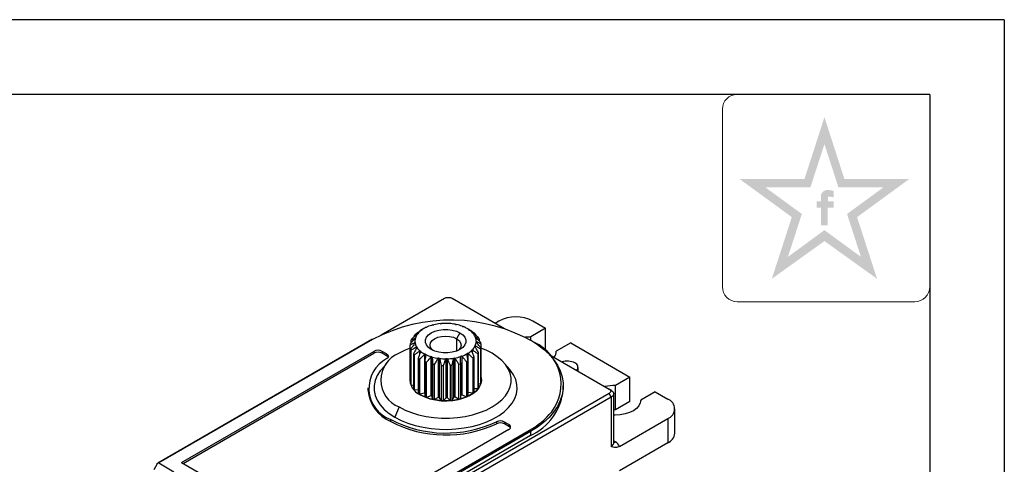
# Model space of a CAD drawing. Header units: inches. Extents: x -26 to 276, y -5 to 205.
# Tile 6 of 6: x 206 to 272, y 175 to 205. Entities that reach past the tile are written whole.
import ezdxf

# ---------------------------------------------------------------- set-up
doc = ezdxf.new("R2010")
doc.units = ezdxf.units.IN
doc.header["$MEASUREMENT"] = 0
for name, color, linetype in [('1轮廓实线层', 7, 'Continuous'), ('2细线层', 4, 'Continuous'), ('6文字层', 3, 'Continuous'), ('图框层', 7, 'Continuous')]:
    doc.layers.add(name, color=color, linetype=linetype)

# ---------------------------------------------------------------- blocks, each defined once
blk = doc.blocks.new('ZwmFrameMain_1_A4^_^无分区图框^_^landscape')
at = {"layer": '1轮廓实线层'}
for q in [(0, 200), (267, 0)]:
    blk.add_line((267, 200), q, dxfattribs=at)
at = {"layer": '2细线层'}
for q in [(-25, 205), (272, -5)]:
    blk.add_line((272, 205), q, dxfattribs=at)

msp = doc.modelspace()

# ---------------------------------------------------------------- hatches: boundary and pattern name
at = {"layer": '6文字层', "lineweight": 5}
h = msp.add_hatch(color=2, dxfattribs=at)
edge = h.paths.add_edge_path(flags=0)
edge.add_line((260.172, 192.419), (260.567, 192.419))
edge.add_line((260.567, 192.419), (260.567, 192.845))
edge.add_line((260.567, 192.845), (260.176, 192.845))
edge.add_line((260.176, 192.845), (260.176, 193.053))
edge.add_spline(control_points=[(260.176, 193.053), (260.176, 193.078), (260.175, 193.174), (260.364, 193.144), (260.482, 193.127), (260.549, 193.11), (260.577, 193.102)], knot_values=[0, 0, 0, 0, 1.494348, 5.818836, 8.48762, 10.36326, 10.36326, 10.36326, 10.36326], degree=3, periodic=0)
edge.add_line((260.577, 193.102), (260.577, 193.539))
edge.add_spline(control_points=[(260.577, 193.539), (260.505, 193.556), (260.332, 193.597), (260.084, 193.618), (259.855, 193.514), (259.739, 193.37), (259.72, 193.26), (259.714, 193.229)], knot_values=[0, 0, 0, 0, 4.93414, 11.945269, 16.026591, 21.356929, 23.4511, 23.4511, 23.4511, 23.4511], degree=3, periodic=0)
edge.add_line((259.714, 193.229), (259.714, 192.845))
edge.add_line((259.714, 192.845), (259.428, 192.845))
edge.add_line((259.428, 192.845), (259.428, 192.419))
edge.add_line((259.428, 192.419), (259.717, 192.419))
edge.add_line((259.717, 192.419), (259.717, 191.229))
edge.add_line((259.717, 191.229), (260.172, 191.229))
edge.add_line((260.172, 191.229), (260.172, 192.419))
h.paths.add_polyline_path([(265.628, 194.333), (261.288, 194.333), (259.948, 198.473), (258.608, 194.333), (254.268, 194.333), (257.762, 191.785), (256.422, 187.656), (259.948, 190.181), (263.474, 187.656), (262.134, 191.785)])
h.paths.add_polyline_path([(261.461, 191.997), (262.394, 189.124), (259.948, 190.914), (257.502, 189.124), (258.434, 191.997), (255.981, 193.786), (259.012, 193.786), (259.948, 196.673), (260.883, 193.786), (263.915, 193.786)], flags=16)

# ---------------------------------------------------------------- linework, layer by layer
at = {"color": 7, "linetype": 'Continuous', "lineweight": 25}
for p, q in [((230.238, 183.895), (234.493, 186.351)), ((235.002, 186.351), (238.521, 184.319)), ((237.888, 184.685), (238.142, 184.832)), ((240.404, 184.832), (241.253, 184.342)), ((232.832, 184.141), (232.832, 184.164)), ((233.11, 184.325), (232.883, 184.194)), ((233.328, 184.427), (233.337, 184.437)), ((236.135, 184.257), (236.017, 184.325)), ((236.189, 184.225), (236.189, 184.218)), ((241.253, 184.342), (240.286, 183.783)), ((241.253, 182.84), (241.253, 184.342)), ((229.625, 183.6), (215.288, 175.324)), ((229.665, 183.596), (215.344, 175.329)), ((232.263, 183.381), (232.263, 183.566)), ((232.482, 183.792), (232.482, 183.886)), ((235.525, 184.041), (235.299, 183.649)), ((236.569, 183.96), (236.569, 183.885)), ((236.823, 183.649), (236.823, 183.489)), ((240.286, 183.539), (240.286, 183.783)), ((216.874, 175.363), (229.755, 182.799)), ((229.755, 182.799), (229.755, 182.669)), ((230.614, 182.63), (230.321, 182.799)), ((230.321, 182.799), (230.321, 182.669)), ((232.188, 180.874), (232.188, 183.225)), ((232.23, 182.967), (232.23, 180.615)), ((232.262, 180.532), (232.262, 182.884)), ((232.496, 183.391), (232.513, 183.398)), ((232.887, 182.799), (232.881, 182.773)), ((236.549, 183.178), (236.569, 183.169)), ((236.898, 182.968), (236.898, 180.616)), ((236.921, 180.7), (236.921, 183.052)), ((236.935, 183.311), (236.935, 180.96)), ((242.95, 183.362), (241.983, 182.804)), ((241.983, 182.777), (241.983, 182.804)), ((242.95, 183.362), (246.91, 181.076)), ((216.987, 175.298), (229.755, 182.669)), ((230.614, 182.5), (230.321, 182.669)), ((230.614, 182.63), (230.614, 182.5)), ((232.414, 182.64), (232.414, 180.288)), ((232.481, 180.213), (232.481, 182.564)), ((232.734, 182.35), (232.734, 179.998)), ((232.831, 179.934), (232.831, 182.286)), ((233.152, 182.596), (233.152, 179.997)), ((233.168, 182.114), (233.168, 179.763)), ((233.574, 182.421), (233.574, 179.822)), ((233.672, 179.793), (233.672, 182.392)), ((234.057, 182.312), (234.057, 179.712)), ((234.166, 179.699), (234.166, 182.298)), ((234.573, 182.276), (234.573, 179.676)), ((234.684, 179.678), (234.684, 182.278)), ((235.088, 182.315), (235.097, 182.339)), ((235.088, 182.315), (235.088, 179.715)), ((235.195, 179.733), (235.195, 182.332)), ((235.666, 179.86), (235.666, 182.459)), ((235.961, 182.115), (235.961, 179.764)), ((236.077, 179.816), (236.077, 182.167)), ((236.395, 182.351), (236.395, 179.999)), ((236.485, 180.066), (236.485, 182.418)), ((236.714, 182.641), (236.714, 180.289)), ((236.772, 180.367), (236.772, 182.719)), ((241.504, 182.597), (245.524, 180.277)), ((230.616, 181.995), (230.258, 181.575)), ((233.289, 179.715), (233.289, 182.067)), ((233.69, 181.949), (233.69, 179.597)), ((233.828, 179.569), (233.828, 181.92)), ((234.267, 181.864), (234.267, 179.512)), ((234.413, 179.504), (234.413, 181.856)), ((234.863, 181.864), (234.863, 179.512)), ((235.008, 179.525), (235.008, 181.877)), ((235.439, 181.949), (235.439, 179.598)), ((235.574, 179.631), (235.574, 181.983)), ((238.87, 181.575), (238.511, 181.995)), ((243.439, 181.48), (243.439, 181.713)), ((232.23, 180.862), (232.188, 180.874)), ((236.935, 180.96), (236.921, 180.955)), ((246.91, 181.076), (245.942, 180.518)), ((246.91, 179.443), (246.91, 181.076)), ((229.364, 180.35), (229.364, 180.22)), ((232.414, 180.517), (232.262, 180.532)), ((232.734, 180.223), (232.481, 180.213)), ((236.714, 180.289), (236.485, 180.291)), ((236.898, 180.616), (236.772, 180.599)), ((242.445, 180.233), (242.445, 180.494)), ((245.665, 180.195), (245.524, 180.277)), ((245.942, 178.885), (245.942, 180.518)), ((245.524, 179.983), (225.843, 168.622)), ((245.665, 179.738), (225.986, 168.377)), ((233.152, 179.997), (232.831, 179.934)), ((233.168, 179.999), (233.152, 179.997)), ((233.574, 179.822), (233.289, 179.715)), ((233.69, 179.597), (233.672, 179.793)), ((234.057, 179.712), (233.828, 179.569)), ((234.267, 179.512), (234.166, 179.699)), ((234.573, 179.676), (234.413, 179.504)), ((234.863, 179.512), (234.684, 179.678)), ((235.088, 179.715), (235.008, 179.525)), ((235.439, 179.598), (235.195, 179.733)), ((235.961, 179.764), (235.666, 179.86)), ((236.395, 179.999), (236.077, 180.048)), ((245.665, 179.738), (245.524, 179.983)), ((245.665, 179.738), (245.665, 176.439)), ((245.829, 176.668), (245.829, 179.973)), ((248.607, 180.096), (247.64, 179.538)), ((247.64, 179.512), (247.64, 179.538)), ((248.607, 180.096), (249.455, 179.607)), ((231.452, 179.077), (231.169, 178.391)), ((245.942, 178.885), (245.829, 178.883)), ((246.91, 179.443), (245.942, 178.885)), ((249.924, 177.32), (249.924, 178.954)), ((230.887, 178.097), (230.887, 178.228)), ((246.217, 176.431), (249.455, 178.3)), ((249.455, 178.3), (249.455, 176.667)), ((225.866, 169.255), (240.186, 177.522)), ((238.806, 177.574), (227.762, 171.199)), ((237.968, 178.081), (237.968, 177.951)), ((238.806, 177.901), (238.513, 178.07)), ((238.513, 178.07), (238.513, 177.939)), ((238.806, 177.77), (238.513, 177.939)), ((238.806, 177.901), (238.806, 177.77)), ((240.243, 177.163), (225.645, 168.736)), ((240.243, 177.424), (225.867, 169.125)), ((240.243, 177.424), (240.243, 177.163)), ((249.455, 176.667), (246.217, 174.798)), ((215.232, 175.265), (215.011, 174.875)), ((215.344, 175.329), (216.363, 174.742)), ((216.874, 175.363), (224.089, 171.199))]:
    msp.add_line(p, q, dxfattribs=at)
at = {"color": 8, "linetype": 'Continuous', "lineweight": 25}
for p, q in [((232.96, 184.23), (232.96, 184.216)), ((236.081, 184.277), (236.081, 184.287)), ((232.526, 183.691), (232.526, 183.646)), ((232.684, 183.976), (232.684, 183.946)), ((235.299, 183.649), (235.299, 182.825)), ((236.385, 184.017), (236.385, 184.044)), ((236.574, 183.724), (236.574, 183.764)), ((236.636, 183.398), (236.636, 183.466)), ((232.496, 183.391), (232.496, 183.314)), ((232.595, 183.097), (232.595, 182.969)), ((232.819, 182.826), (232.819, 182.595)), ((236.375, 182.695), (236.375, 182.891)), ((236.569, 183.057), (236.569, 183.169)), ((236.068, 182.214), (236.068, 182.649)), ((245.829, 176.801), (245.948, 176.733))]:
    msp.add_line(p, q, dxfattribs=at)
at = {"color": 7, "linetype": 'Continuous', "lineweight": 25, "flags": 128}
for points in [[(232.965, 184.232), (232.965, 184.226), (232.962, 184.219), (232.958, 184.213), (232.952, 184.208), (232.944, 184.203), (232.935, 184.199), (232.925, 184.196), (232.914, 184.194)], [(233.602, 182.931), (233.412, 183.068), (233.28, 183.226), (233.212, 183.398), (233.212, 183.574), (233.28, 183.745), (233.412, 183.903), (233.602, 184.041), (233.84, 184.151), (234.114, 184.227), (234.411, 184.266), (234.716, 184.266), (235.013, 184.227), (235.287, 184.151), (235.525, 184.041)], [(232.54, 183.695), (232.545, 183.689), (232.548, 183.683), (232.549, 183.677), (232.549, 183.67), (232.546, 183.664), (232.541, 183.658), (232.535, 183.652), (232.527, 183.648)], [(232.694, 183.979), (232.696, 183.973), (232.697, 183.966), (232.695, 183.96), (232.691, 183.953), (232.686, 183.948), (232.679, 183.943), (232.67, 183.938), (232.66, 183.935)], [(233.73, 182.865), (233.663, 182.924), (233.559, 183.069), (233.524, 183.224), (233.559, 183.38), (233.663, 183.525), (233.828, 183.649), (234.044, 183.744), (234.294, 183.804), (234.564, 183.825), (234.833, 183.804), (235.084, 183.744), (235.299, 183.649)], [(235.525, 184.041), (235.715, 183.903), (235.847, 183.745), (235.915, 183.574), (235.915, 183.398), (235.847, 183.226), (235.715, 183.068), (235.525, 182.931), (235.287, 182.821), (235.013, 182.745), (234.716, 182.706), (234.411, 182.706), (234.114, 182.745), (233.84, 182.821), (233.602, 182.931)], [(235.299, 183.649), (235.464, 183.525), (235.568, 183.38), (235.604, 183.224), (235.568, 183.069), (235.464, 182.924), (235.397, 182.865)], [(236.572, 183.725), (236.565, 183.729), (236.56, 183.734), (236.556, 183.74), (236.554, 183.745), (236.553, 183.751), (236.554, 183.757), (236.556, 183.763), (236.561, 183.768)], [(239.887, 183.76), (239.948, 183.767), (240.286, 183.783)], [(240.215, 183.579), (240.243, 183.564), (240.711, 183.267), (241.129, 182.947), (241.495, 182.606), (241.805, 182.247), (242.056, 181.873), (242.246, 181.488), (242.373, 181.094), (242.437, 180.694), (242.437, 180.293), (242.373, 179.894), (242.246, 179.5), (242.056, 179.114), (241.805, 178.74), (241.495, 178.381), (241.129, 178.04), (240.711, 177.72), (240.243, 177.424)], [(232.188, 183.011), (231.85, 182.872), (231.452, 182.669)], [(232.615, 183.107), (232.625, 183.103), (232.633, 183.098), (232.639, 183.093), (232.644, 183.087), (232.647, 183.08), (232.648, 183.074), (232.647, 183.067), (232.644, 183.061)], [(232.84, 182.839), (232.851, 182.836), (232.86, 182.833), (232.869, 182.829), (232.876, 182.824), (232.882, 182.818), (232.886, 182.812), (232.887, 182.805), (232.887, 182.799)], [(236.312, 182.861), (236.311, 182.867), (236.312, 182.874), (236.315, 182.88), (236.319, 182.886), (236.326, 182.892), (236.334, 182.896), (236.344, 182.9), (236.354, 182.902)], [(237.675, 182.669), (237.277, 182.872), (236.935, 183.012)], [(230.614, 182.63), (230.662, 182.597), (230.698, 182.559), (230.721, 182.518), (230.731, 182.475), (230.726, 182.432), (230.708, 182.39), (230.677, 182.351), (230.633, 182.316)], [(231.452, 179.077), (231.85, 178.873), (232.287, 178.699), (232.758, 178.557), (233.255, 178.448), (233.77, 178.374), (234.298, 178.337), (234.829, 178.337), (235.357, 178.374), (235.873, 178.448), (236.369, 178.557), (236.84, 178.699), (237.277, 178.873), (237.675, 179.077), (238.027, 179.306), (238.329, 179.559), (238.576, 179.83), (238.764, 180.117), (238.891, 180.415), (238.956, 180.719), (238.956, 181.026), (238.891, 181.331), (238.764, 181.629), (238.576, 181.915), (238.329, 182.187), (238.027, 182.439), (237.675, 182.669)], [(230.258, 181.575), (230.186, 181.487), (229.981, 181.175), (229.842, 180.85), (229.772, 180.518), (229.772, 180.183), (229.842, 179.851), (229.981, 179.526), (230.186, 179.213), (230.456, 178.917), (230.785, 178.641), (231.169, 178.391)], [(231.169, 178.391), (231.586, 178.177), (232.044, 177.992), (232.535, 177.839), (233.054, 177.72), (233.593, 177.637), (234.145, 177.59), (234.703, 177.58), (235.259, 177.609), (235.806, 177.674), (236.336, 177.775), (236.842, 177.911), (237.317, 178.08), (237.755, 178.28), (238.149, 178.508), (238.495, 178.761), (238.789, 179.035), (239.024, 179.327), (239.2, 179.633), (239.313, 179.949), (239.362, 180.27), (239.345, 180.592), (239.264, 180.911), (239.12, 181.222), (238.914, 181.521), (238.87, 181.575)], [(232.867, 179.893), (233.169, 179.745), (233.51, 179.628), (233.879, 179.545), (234.267, 179.498), (234.663, 179.489), (235.056, 179.517), (235.436, 179.582), (235.792, 179.683), (236.115, 179.816), (236.395, 179.977), (236.625, 180.164), (236.799, 180.369), (236.912, 180.589), (236.962, 180.816), (236.945, 181.044), (236.935, 181.087)], [(236.935, 181.087), (236.945, 181.044), (236.962, 180.816), (236.912, 180.589), (236.799, 180.369), (236.625, 180.164), (236.395, 179.977), (236.115, 179.816), (235.792, 179.683), (235.436, 179.582), (235.056, 179.517), (234.663, 179.489), (234.267, 179.498), (233.879, 179.545), (233.51, 179.628), (233.169, 179.745), (232.867, 179.893)], [(233.672, 179.793), (233.669, 179.802), (233.662, 179.811), (233.651, 179.818), (233.637, 179.824), (233.622, 179.827), (233.605, 179.827), (233.589, 179.826), (233.574, 179.822)], [(247.64, 179.538), (247.611, 179.343), (247.516, 179.155), (247.359, 178.982), (247.147, 178.829), (246.886, 178.704), (246.588, 178.61), (246.265, 178.552), (245.927, 178.532), (245.829, 178.533)]]:
    msp.add_lwpolyline(points, dxfattribs=at)
at = {"color": 7, "linetype": 'Continuous', "lineweight": 25}
for centre, radius, start, end in [((234.905, 173.644), 11.248, 60.03885, 117.77041), ((239.273, 182.648), 2.459, 62.60967, 117.39033), ((233.693, 183.176), 1.282, 127.42233, 141.19416), ((233.977, 182.299), 2.188, 119.9994, 121.54928), ((234.082, 182.651), 1.936, 114.76732, 125.2273), ((233.281, 184.475), 0.0667, 261.24072, 327.00402), ((234.385, 181.978), 2.674, 104.63533, 113.0652), ((233.729, 184.648), 0.0855, 256.46155, 311.59095), ((234.535, 181.39), 3.281, 95.84347, 103.19832), ((234.234, 184.746), 0.0981, 250.19067, 300.25777), ((234.564, 181.122), 3.55, 87.53709, 94.52811), ((234.577, 181.286), 3.386, 79.04645, 86.24802), ((235.255, 184.645), 0.0485, 224.89959, 240.56099), ((235.276, 184.691), 0.0996, 242.82075, 283.20585), ((234.69, 181.813), 2.847, 69.56695, 77.65132), ((235.719, 184.499), 0.0393, 207.61139, 242.36029), ((235.745, 184.549), 0.0954, 242.29726, 275.01224), ((234.93, 182.43), 2.184, 60.15661, 67.8586), ((235.079, 182.699), 1.877, 57.86079, 60.01424), ((236.11, 184.292), 0.0324, 186.59902, 245.48282), ((236.139, 184.34), 0.088, 241.5262, 266.51245), ((235.336, 183.068), 1.428, 43.24589, 56.06144), ((233.161, 183.165), 0.984, 150.63106, 155.9402), ((233.554, 182.863), 1.482, 132.28748, 136.32902), ((233.199, 183.486), 0.692, 166.48108, 187.27603), ((233.354, 183.436), 0.854, 144.25303, 162.31824), ((236.403, 184.038), 0.0283, 162.5652, 249.01099), ((236.431, 184.079), 0.0782, 240.71809, 257.33506), ((235.701, 183.395), 0.937, 23.4552, 40.44378), ((235.46, 182.737), 1.651, 47.77359, 51.53373), ((235.88, 183.494), 0.74, 334.71123, 354.60017), ((236.605, 183.783), 0.067, 240.12256, 246.92728), ((235.912, 183.484), 0.708, 359.05534, 19.54338), ((236.63, 183.448), 0.0269, 113.07244, 240.6956), ((235.883, 183.118), 1.08, 29.45423, 34.44475), ((230.038, 182.254), 0.615, 62.60967, 117.39033), ((232.982, 183.224), 0.795, 173.82252, 179.94552), ((233.092, 183.253), 0.908, 198.36533, 203.9676), ((233.294, 183.509), 0.789, 191.63948, 210.69345), ((233.598, 183.705), 1.151, 214.03138, 228.83313), ((233.988, 184.168), 1.757, 231.20429, 242.36231), ((235.237, 184.029), 1.587, 300.68623, 312.62958), ((235.619, 183.632), 1.036, 315.20204, 331.08703), ((236.09, 183.235), 0.851, 341.73335, 347.58238), ((236.126, 183.222), 0.813, 6.28517, 12.31355), ((241.31, 182.809), 0.673, 322.62242, 359.56467), ((231.664, 180.328), 2.239, 117.39018, 249.69913), ((230.038, 182.123), 0.615, 62.60967, 117.39033), ((232.147, 180.873), 1.926, 111.13412, 248.86588), ((230.5, 182.282), 0.246, 29.23553, 62.41312), ((233.443, 183.481), 1.329, 219.25978, 223.60473), ((233.895, 184.018), 2.033, 235.14647, 238.41962), ((234.282, 184.776), 2.886, 247.28319, 249.87424), ((233.181, 182.55), 0.0618, 28.29425, 97.75833), ((234.322, 184.823), 2.493, 244.1615, 252.99593), ((233.61, 182.36), 0.0812, 45.00496, 102.21331), ((234.511, 185.457), 3.154, 254.48354, 262.03446), ((234.104, 182.242), 0.0958, 57.20622, 108.08825), ((234.563, 185.821), 3.522, 263.36928, 270.38368), ((234.63, 182.208), 0.1, 66.40745, 115.67124), ((234.568, 185.766), 3.467, 271.67986, 278.77012), ((234.648, 185.315), 3.009, 280.12983, 287.92267), ((235.631, 182.402), 0.0765, 79.02171, 138.67882), ((234.877, 184.652), 2.307, 289.47055, 298.77419), ((234.928, 184.578), 2.67, 292.75803, 295.48671), ((236.04, 182.607), 0.057, 83.19048, 156.80414), ((235.345, 183.856), 1.835, 304.90605, 308.40976), ((235.788, 183.396), 1.195, 320.81229, 325.47677), ((242.691, 180.868), 1.276, 64.89922, 104.8476), ((234.502, 185.509), 3.652, 257.15167, 259.36634), ((234.562, 185.931), 4.079, 265.84779, 267.90517), ((234.57, 185.868), 4.015, 274.18464, 276.2638), ((234.663, 185.345), 3.483, 282.88345, 285.16905), ((243.097, 181.718), 0.333, 323.96416, 66.17029), ((233.286, 180.919), 1.108, 172.25526, 247.77961), ((231.898, 180.43), 2.543, 184.75042, 246.56972), ((233.092, 180.901), 0.908, 198.36533, 203.9676), ((233.443, 181.129), 1.329, 219.25978, 223.60473), ((235.788, 181.044), 1.195, 320.81229, 325.47677), ((236.09, 180.883), 0.851, 341.73335, 347.58238), ((238.686, 180.605), 3.778, 294.34214, 354.33772), ((245.909, 177.711), 2.807, 89.31955, 103.70388), ((233.895, 181.666), 2.033, 235.14647, 238.41962), ((234.282, 182.425), 2.886, 247.28319, 249.87424), ((234.502, 183.158), 3.652, 257.15167, 259.36634), ((234.103, 179.64), 0.0859, 43.21819, 122.07628), ((234.562, 183.58), 4.079, 265.84779, 267.90517), ((234.63, 179.607), 0.0897, 52.8828, 129.19589), ((234.57, 183.516), 4.015, 274.18464, 276.2638), ((235.152, 179.661), 0.0835, 59.22724, 139.81455), ((234.663, 182.993), 3.483, 282.88345, 285.16905), ((235.634, 179.786), 0.0806, 66.64991, 137.9775), ((234.928, 182.226), 2.67, 292.75803, 295.48671), ((235.345, 181.504), 1.835, 304.90605, 308.40976), ((249.207, 178.954), 0.699, 290.78342, 69.21658), ((234.577, 185.382), 8.05, 242.71625, 294.91848), ((238.229, 177.518), 0.621, 62.7768, 114.85793), ((237.642, 182.118), 5.253, 298.97429, 320.1341), ((234.577, 185.243), 8.043, 242.69043, 294.9443), ((238.229, 177.388), 0.621, 62.7768, 114.85793), ((238.744, 177.738), 0.175, 290.78342, 69.21658), ((238.693, 177.554), 0.244, 29.11172, 62.53693), ((240.12, 177.419), 0.123, 2.60548, 57.39452), ((249.123, 177.4), 0.805, 294.37466, 354.3052), ((245.705, 176.247), 0.544, 19.7994, 63.45044)]:
    msp.add_arc(centre, radius, start, end, dxfattribs=at)
at = {"color": 8, "linetype": 'Continuous', "lineweight": 25}
for centre, radius, start, end in [((229.641, 183.563), 0.0402, 54.38183, 114.31395), ((239.236, 180.608), 3.064, 322.69888, 65.16969), ((245.549, 176.696), 0.282, 294.37466, 354.3052), ((245.814, 176.946), 0.252, 272.67563, 302.23598)]:
    msp.add_arc(centre, radius, start, end, dxfattribs=at)
at = {"color": 7, "linetype": 'Continuous', "lineweight": 25}
for points, knots in [([(234.493, 186.351), (234.53, 186.368), (234.604, 186.402), (234.747, 186.417), (234.89, 186.402), (234.965, 186.368), (235.002, 186.351)], [0, 0, 0, 0, 0.2499985, 0.499998, 0.7499985, 1, 1, 1, 1]), ([(232.892, 184.18), (232.831, 184.14), (232.718, 184.067), (232.607, 183.992), (232.557, 183.959)], [0, 0, 0, 0, 0.549139, 1, 1, 1, 1]), ([(232.832, 184.164), (232.857, 184.177), (232.899, 184.2), (232.942, 184.221), (232.96, 184.23)], [0, 0, 0, 0, 0.57086, 1, 1, 1, 1]), ([(232.914, 184.194), (232.91, 184.191), (232.902, 184.186), (232.895, 184.182), (232.892, 184.18)], [0, 0, 0, 0, 0.547224, 1, 1, 1, 1]), ([(232.96, 184.23), (232.962, 184.231), (232.964, 184.232), (232.965, 184.232), (232.965, 184.232)], [0, 0, 0, 0, 0.569364, 1, 1, 1, 1]), ([(236.078, 184.289), (236.078, 184.289), (236.078, 184.289), (236.08, 184.288), (236.081, 184.287)], [0, 0, 0, 0, 0.550669, 1, 1, 1, 1]), ([(236.081, 184.287), (236.091, 184.282), (236.109, 184.272), (236.127, 184.262), (236.135, 184.257)], [0, 0, 0, 0, 0.554282, 1, 1, 1, 1]), ([(236.154, 184.239), (236.151, 184.242), (236.144, 184.246), (236.136, 184.25), (236.133, 184.252)], [0, 0, 0, 0, 0.569364, 1, 1, 1, 1]), ([(236.135, 184.257), (236.145, 184.251), (236.163, 184.241), (236.181, 184.23), (236.189, 184.225)], [0, 0, 0, 0, 0.554751, 1, 1, 1, 1]), ([(236.486, 184.03), (236.424, 184.07), (236.314, 184.141), (236.202, 184.21), (236.154, 184.239)], [0, 0, 0, 0, 0.57086, 1, 1, 1, 1]), ([(232.508, 183.628), (232.45, 183.57), (232.344, 183.464), (232.239, 183.358), (232.192, 183.31)], [0, 0, 0, 0, 0.549139, 1, 1, 1, 1]), ([(232.263, 183.566), (232.312, 183.59), (232.4, 183.633), (232.488, 183.673), (232.526, 183.691)], [0, 0, 0, 0, 0.57086, 1, 1, 1, 1]), ([(232.64, 183.918), (232.578, 183.869), (232.465, 183.779), (232.354, 183.689), (232.303, 183.648)], [0, 0, 0, 0, 0.549139, 1, 1, 1, 1]), ([(232.482, 183.886), (232.52, 183.904), (232.587, 183.935), (232.655, 183.964), (232.684, 183.976)], [0, 0, 0, 0, 0.5708602, 1, 1, 1, 1]), ([(232.527, 183.648), (232.524, 183.644), (232.518, 183.637), (232.511, 183.63), (232.508, 183.628)], [0, 0, 0, 0, 0.547224, 1, 1, 1, 1]), ([(232.526, 183.691), (232.527, 183.691), (232.528, 183.692), (232.53, 183.693), (232.531, 183.693)], [0, 0, 0, 0, 0.561523, 1, 1, 1, 1]), ([(232.531, 183.693), (232.533, 183.694), (232.536, 183.695), (232.539, 183.695), (232.54, 183.695)], [0, 0, 0, 0, 0.567565, 1, 1, 1, 1]), ([(232.66, 183.935), (232.657, 183.932), (232.65, 183.926), (232.643, 183.92), (232.64, 183.918)], [0, 0, 0, 0, 0.547224, 1, 1, 1, 1]), ([(232.684, 183.976), (232.686, 183.977), (232.69, 183.979), (232.693, 183.979), (232.694, 183.979)], [0, 0, 0, 0, 0.569364, 1, 1, 1, 1]), ([(236.376, 184.046), (236.377, 184.046), (236.379, 184.046), (236.383, 184.044), (236.385, 184.044)], [0, 0, 0, 0, 0.547224, 1, 1, 1, 1]), ([(236.385, 184.044), (236.419, 184.029), (236.48, 184.002), (236.541, 183.973), (236.569, 183.96)], [0, 0, 0, 0, 0.549139, 1, 1, 1, 1]), ([(236.435, 183.987), (236.431, 183.99), (236.424, 183.995), (236.417, 184.001), (236.414, 184.003)], [0, 0, 0, 0, 0.569364, 1, 1, 1, 1]), ([(236.773, 183.729), (236.709, 183.778), (236.597, 183.865), (236.484, 183.95), (236.435, 183.987)], [0, 0, 0, 0, 0.57086, 1, 1, 1, 1]), ([(236.561, 183.768), (236.563, 183.768), (236.566, 183.767), (236.571, 183.765), (236.574, 183.764)], [0, 0, 0, 0, 0.547224, 1, 1, 1, 1]), ([(236.574, 183.764), (236.619, 183.744), (236.703, 183.706), (236.786, 183.667), (236.823, 183.649)], [0, 0, 0, 0, 0.549139, 1, 1, 1, 1]), ([(236.598, 183.702), (236.594, 183.705), (236.588, 183.712), (236.581, 183.718), (236.579, 183.721)], [0, 0, 0, 0, 0.569364, 1, 1, 1, 1]), ([(236.921, 183.396), (236.86, 183.454), (236.753, 183.557), (236.644, 183.658), (236.598, 183.702)], [0, 0, 0, 0, 0.57086, 1, 1, 1, 1]), ([(236.621, 183.418), (236.62, 183.419), (236.619, 183.421), (236.617, 183.423), (236.617, 183.424)], [0, 0, 0, 0, 0.55992, 1, 1, 1, 1]), ([(236.619, 183.473), (236.622, 183.472), (236.628, 183.471), (236.634, 183.468), (236.636, 183.466)], [0, 0, 0, 0, 0.547224, 1, 1, 1, 1]), ([(236.633, 183.403), (236.631, 183.405), (236.627, 183.41), (236.623, 183.415), (236.621, 183.418)], [0, 0, 0, 0, 0.565995, 1, 1, 1, 1]), ([(236.636, 183.466), (236.691, 183.438), (236.791, 183.387), (236.89, 183.335), (236.935, 183.311)], [0, 0, 0, 0, 0.549139, 1, 1, 1, 1]), ([(232.188, 183.225), (232.246, 183.257), (232.348, 183.313), (232.451, 183.368), (232.496, 183.391)], [0, 0, 0, 0, 0.5708602, 1, 1, 1, 1]), ([(232.506, 183.328), (232.455, 183.262), (232.363, 183.142), (232.271, 183.021), (232.23, 182.967)], [0, 0, 0, 0, 0.549139, 1, 1, 1, 1]), ([(232.262, 182.884), (232.325, 182.925), (232.436, 182.997), (232.547, 183.067), (232.595, 183.097)], [0, 0, 0, 0, 0.57086, 1, 1, 1, 1]), ([(232.633, 183.037), (232.593, 182.964), (232.519, 182.832), (232.447, 182.7), (232.414, 182.64)], [0, 0, 0, 0, 0.549139, 1, 1, 1, 1]), ([(232.481, 182.564), (232.545, 182.614), (232.657, 182.702), (232.77, 182.789), (232.819, 182.826)], [0, 0, 0, 0, 0.57086, 1, 1, 1, 1]), ([(232.521, 183.35), (232.519, 183.346), (232.514, 183.338), (232.508, 183.331), (232.506, 183.328)], [0, 0, 0, 0, 0.547224, 1, 1, 1, 1]), ([(232.595, 183.097), (232.599, 183.099), (232.606, 183.103), (232.612, 183.106), (232.615, 183.107)], [0, 0, 0, 0, 0.569364, 1, 1, 1, 1]), ([(232.644, 183.061), (232.642, 183.057), (232.639, 183.048), (232.635, 183.04), (232.633, 183.037)], [0, 0, 0, 0, 0.547224, 1, 1, 1, 1]), ([(232.881, 182.773), (232.854, 182.696), (232.804, 182.555), (232.756, 182.413), (232.734, 182.35)], [0, 0, 0, 0, 0.549139, 1, 1, 1, 1]), ([(232.819, 182.826), (232.823, 182.829), (232.83, 182.834), (232.837, 182.837), (232.84, 182.839)], [0, 0, 0, 0, 0.569364, 1, 1, 1, 1]), ([(236.319, 182.836), (236.317, 182.84), (236.314, 182.849), (236.312, 182.857), (236.312, 182.861)], [0, 0, 0, 0, 0.569364, 1, 1, 1, 1]), ([(236.485, 182.418), (236.454, 182.497), (236.398, 182.637), (236.343, 182.776), (236.319, 182.836)], [0, 0, 0, 0, 0.57086, 1, 1, 1, 1]), ([(236.354, 182.902), (236.358, 182.901), (236.365, 182.898), (236.372, 182.893), (236.375, 182.891)], [0, 0, 0, 0, 0.547224, 1, 1, 1, 1]), ([(236.375, 182.891), (236.438, 182.845), (236.551, 182.763), (236.663, 182.679), (236.714, 182.641)], [0, 0, 0, 0, 0.549139, 1, 1, 1, 1]), ([(236.538, 183.108), (236.535, 183.112), (236.531, 183.12), (236.527, 183.128), (236.526, 183.131)], [0, 0, 0, 0, 0.569364, 1, 1, 1, 1]), ([(236.772, 182.719), (236.728, 182.793), (236.65, 182.923), (236.572, 183.052), (236.538, 183.108)], [0, 0, 0, 0, 0.57086, 1, 1, 1, 1]), ([(236.569, 183.169), (236.629, 183.133), (236.74, 183.066), (236.849, 182.999), (236.898, 182.968)], [0, 0, 0, 0, 0.549139, 1, 1, 1, 1]), ([(236.921, 183.052), (236.866, 183.119), (236.771, 183.236), (236.674, 183.353), (236.633, 183.403)], [0, 0, 0, 0, 0.57086, 1, 1, 1, 1]), ([(232.831, 182.286), (232.861, 182.316), (232.915, 182.368), (232.969, 182.42), (232.992, 182.443)], [0, 0, 0, 0, 0.565274, 1, 1, 1, 1]), ([(232.992, 182.443), (233.022, 182.472), (233.075, 182.523), (233.129, 182.574), (233.152, 182.596)], [0, 0, 0, 0, 0.565692, 1, 1, 1, 1]), ([(233.152, 182.596), (233.156, 182.599), (233.162, 182.605), (233.17, 182.61), (233.173, 182.612)], [0, 0, 0, 0, 0.569364, 1, 1, 1, 1]), ([(233.235, 182.554), (233.223, 182.473), (233.2, 182.327), (233.178, 182.181), (233.168, 182.114)], [0, 0, 0, 0, 0.549139, 1, 1, 1, 1]), ([(233.236, 182.58), (233.236, 182.575), (233.237, 182.566), (233.235, 182.558), (233.235, 182.554)], [0, 0, 0, 0, 0.547224, 1, 1, 1, 1]), ([(233.289, 182.067), (233.343, 182.134), (233.437, 182.253), (233.533, 182.37), (233.574, 182.421)], [0, 0, 0, 0, 0.57086, 1, 1, 1, 1]), ([(233.574, 182.421), (233.577, 182.425), (233.583, 182.432), (233.59, 182.437), (233.593, 182.439)], [0, 0, 0, 0, 0.569364, 1, 1, 1, 1]), ([(233.668, 182.417), (233.669, 182.413), (233.671, 182.405), (233.672, 182.396), (233.672, 182.392)], [0, 0, 0, 0, 0.547224, 1, 1, 1, 1]), ([(233.672, 182.392), (233.676, 182.311), (233.681, 182.163), (233.687, 182.016), (233.69, 181.949)], [0, 0, 0, 0, 0.549139, 1, 1, 1, 1]), ([(233.828, 181.92), (233.872, 181.995), (233.948, 182.126), (234.024, 182.256), (234.057, 182.312)], [0, 0, 0, 0, 0.57086, 1, 1, 1, 1]), ([(234.057, 182.312), (234.06, 182.316), (234.065, 182.324), (234.072, 182.33), (234.074, 182.333)], [0, 0, 0, 0, 0.569364, 1, 1, 1, 1]), ([(234.156, 182.322), (234.158, 182.318), (234.162, 182.31), (234.165, 182.302), (234.166, 182.298)], [0, 0, 0, 0, 0.547224, 1, 1, 1, 1]), ([(234.166, 182.298), (234.184, 182.218), (234.218, 182.074), (234.252, 181.929), (234.267, 181.864)], [0, 0, 0, 0, 0.549139, 1, 1, 1, 1]), ([(234.413, 181.856), (234.443, 181.936), (234.497, 182.076), (234.55, 182.216), (234.573, 182.276)], [0, 0, 0, 0, 0.57086, 1, 1, 1, 1]), ([(234.573, 182.276), (234.575, 182.28), (234.579, 182.289), (234.584, 182.296), (234.586, 182.299)], [0, 0, 0, 0, 0.569364, 1, 1, 1, 1]), ([(234.67, 182.3), (234.671, 182.299), (234.673, 182.297), (234.674, 182.295), (234.675, 182.294)], [0, 0, 0, 0, 0.555666, 1, 1, 1, 1]), ([(234.675, 182.294), (234.677, 182.291), (234.68, 182.286), (234.683, 182.28), (234.684, 182.278)], [0, 0, 0, 0, 0.554693, 1, 1, 1, 1]), ([(234.684, 182.278), (234.717, 182.202), (234.777, 182.064), (234.836, 181.926), (234.863, 181.864)], [0, 0, 0, 0, 0.549139, 1, 1, 1, 1]), ([(235.008, 181.877), (235.023, 181.96), (235.05, 182.106), (235.077, 182.252), (235.088, 182.315)], [0, 0, 0, 0, 0.57086, 1, 1, 1, 1]), ([(235.177, 182.353), (235.181, 182.35), (235.187, 182.343), (235.193, 182.336), (235.195, 182.332)], [0, 0, 0, 0, 0.5472243, 1, 1, 1, 1]), ([(235.195, 182.332), (235.24, 182.262), (235.322, 182.135), (235.403, 182.007), (235.439, 181.949)], [0, 0, 0, 0, 0.549139, 1, 1, 1, 1]), ([(235.571, 182.426), (235.571, 182.431), (235.571, 182.44), (235.573, 182.448), (235.574, 182.452)], [0, 0, 0, 0, 0.569364, 1, 1, 1, 1]), ([(235.574, 181.983), (235.573, 182.068), (235.572, 182.215), (235.571, 182.363), (235.571, 182.426)], [0, 0, 0, 0, 0.57086, 1, 1, 1, 1]), ([(235.646, 182.477), (235.65, 182.474), (235.657, 182.469), (235.663, 182.462), (235.666, 182.459)], [0, 0, 0, 0, 0.547224, 1, 1, 1, 1]), ([(235.666, 182.459), (235.72, 182.396), (235.819, 182.282), (235.917, 182.167), (235.961, 182.115)], [0, 0, 0, 0, 0.549139, 1, 1, 1, 1]), ([(235.99, 182.604), (235.989, 182.609), (235.987, 182.617), (235.987, 182.626), (235.987, 182.63)], [0, 0, 0, 0, 0.569364, 1, 1, 1, 1]), ([(236.077, 182.167), (236.061, 182.25), (236.032, 182.396), (236.002, 182.541), (235.99, 182.604)], [0, 0, 0, 0, 0.57086, 1, 1, 1, 1]), ([(236.047, 182.664), (236.051, 182.661), (236.058, 182.657), (236.065, 182.651), (236.068, 182.649)], [0, 0, 0, 0, 0.550669, 1, 1, 1, 1]), ([(236.068, 182.649), (236.128, 182.595), (236.238, 182.496), (236.346, 182.396), (236.395, 182.351)], [0, 0, 0, 0, 0.549139, 1, 1, 1, 1]), ([(245.524, 180.277), (245.553, 180.255), (245.612, 180.212), (245.638, 180.13), (245.612, 180.047), (245.553, 180.004), (245.524, 179.983)], [0, 0, 0, 0, 0.249998, 0.499998, 0.749998, 1, 1, 1, 1]), ([(246.217, 176.431), (246.172, 176.41), (246.077, 176.365), (245.882, 176.354), (245.755, 176.404), (245.665, 176.439)], [0, 0, 0, 0, 0.211324, 0.44819, 1, 1, 1, 1]), ([(245.831, 176.647), (245.832, 176.646), (245.834, 176.642), (245.832, 176.658), (245.83, 176.669)], [0, 0, 0, 0, 0.315005, 1, 1, 1, 1]), ([(215.232, 175.265), (215.241, 175.277), (215.255, 175.299), (215.28, 175.32), (215.301, 175.331), (215.317, 175.335), (215.332, 175.335), (215.34, 175.331), (215.344, 175.329)], [0, 0, 0, 0, 0.299127, 0.520607, 0.655164, 0.777933, 0.891713, 1, 1, 1, 1])]:
    msp.add_open_spline(points, degree=3, knots=knots, dxfattribs=at)
for points in [[(234.799, 184.665), (234.792, 184.663), (234.779, 184.658), (234.756, 184.658), (234.734, 184.661), (234.722, 184.666), (234.716, 184.669)], [(232.513, 183.398), (232.518, 183.395), (232.528, 183.388), (232.534, 183.375), (232.532, 183.362), (232.525, 183.354), (232.521, 183.35)], [(236.526, 183.131), (236.523, 183.136), (236.518, 183.144), (236.521, 183.157), (236.531, 183.17), (236.543, 183.175), (236.549, 183.178)], [(235.097, 182.34), (235.102, 182.343), (235.111, 182.35), (235.132, 182.356), (235.156, 182.357), (235.17, 182.354), (235.177, 182.353)], [(245.665, 180.195), (245.711, 180.162), (245.803, 180.095), (245.842, 179.966), (245.803, 179.838), (245.711, 179.771), (245.665, 179.738)]]:
    msp.add_open_spline(points, degree=3, dxfattribs=at)
at = {"layer": '6文字层', "color": 212, "lineweight": 5}
for p, q in [((254.107, 200), (267, 200)), ((267, 200), (267, 187.117)), ((253.11, 187.117), (253.11, 199.003)), ((266.003, 186.12), (254.107, 186.12))]:
    msp.add_line(p, q, dxfattribs=at)
for centre, start, end in [((254.107, 199.003), 90, 180), ((254.107, 187.117), 180, 270), ((266.003, 187.117), 270, 0)]:
    msp.add_arc(centre, 0.997, start, end, dxfattribs=at)

# ---------------------------------------------------------------- block references
at = {"layer": '图框层'}
msp.add_blockref('ZwmFrameMain_1_A4^_^无分区图框^_^landscape', (0, 0), dxfattribs=at)

doc.saveas('drawing.dxf')
